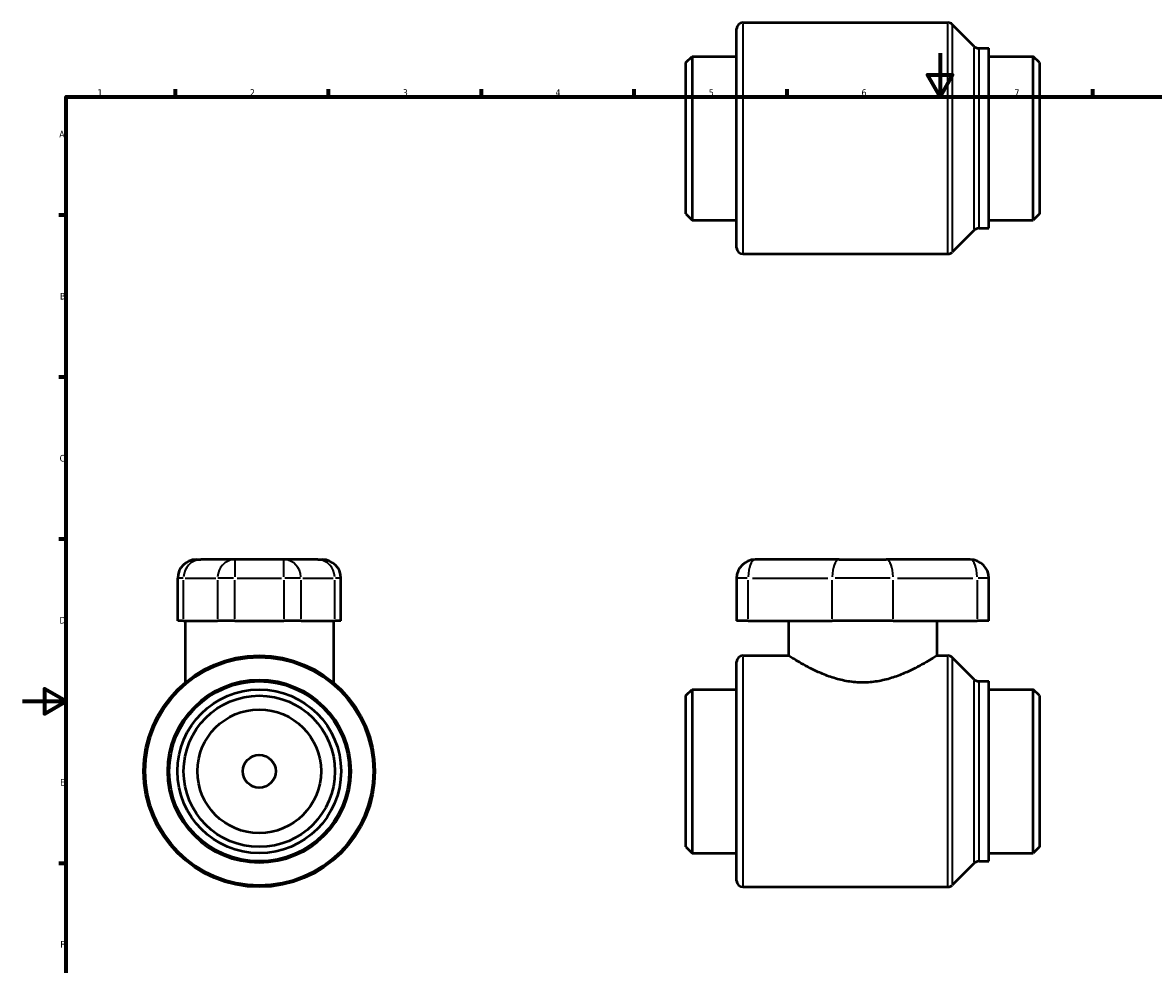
# Model space of a CAD drawing. Header units: millimetres. Extents: x 0 to 899, y -252 to 620.
# Tile 2 of 3: x 0 to 518, y 176 to 608. Entities that reach past the tile are written whole.
import ezdxf

# ---------------------------------------------------------------- set-up
doc = ezdxf.new("R2010")
doc.units = ezdxf.units.MM
for name, color, linetype, lineweight in [('Border (ANSI)', 7, 'Continuous', 70), ('Visible (ANSI)', 7, 'Continuous', 50), ('Visible Narrow (ANSI)', 7, 'Continuous', 35)]:
    doc.layers.add(name, color=color, linetype=linetype, lineweight=lineweight)
doc.styles.add('Note Text (ANSI)', font='tahoma.ttf')

# ---------------------------------------------------------------- blocks, each defined once
blk = doc.blocks.new('Borders Default Border')
at = {"layer": 'Border (ANSI)'}
for p, q in [((70.08, 574), (70.08, 577.45)), ((140.17, 574), (140.17, 577.45)), ((210.25, 574), (210.25, 577.45)), ((280.33, 574), (280.33, 577.45)), ((350.42, 574), (350.42, 577.45)), ((490.58, 574), (490.58, 577.45)), ((20, 519.75), (16.55, 519.75)), ((20, 445.5), (16.55, 445.5)), ((20, 371.25), (16.55, 371.25)), ((20, 222.75), (16.55, 222.75))]:
    blk.add_line(p, q, dxfattribs=at)
at = {"layer": 'Border (ANSI)', "flags": 128}
for points in [[(420.5, 594), (420.5, 574), (414.73, 584), (426.27, 584), (420.5, 574)], [(20, 20), (20, 574), (821, 574), (821, 20), (20, 20)], [(0, 297), (20, 297), (10, 302.77), (10, 291.23), (20, 297)]]:
    blk.add_lwpolyline(points, dxfattribs=at)
at = {"layer": 'Border (ANSI)', "color": 230, "true_color": 0xff0080, "char_height": 3.05, "attachment_point": 7, "style": 'Note Text (ANSI)'}
for s, insert in [('1', (34.35, 574.4)), ('2', (104.2, 574.4)), ('3', (174.26, 574.34)), ('4', (244.23, 574.4)), ('5', (314.48, 574.34)), ('6', (384.49, 574.34)), ('7', (454.6, 574.4)), ('A', (16.78, 555.35)), ('B', (17.15, 481.1)), ('C', (16.95, 406.8)), ('D', (16.96, 332.6)), ('E', (17.21, 258.35)), ('F', (17.29, 184.1))]:
    blk.add_mtext(s, dxfattribs=dict(at, insert=insert))

msp = doc.modelspace()

# ---------------------------------------------------------------- linework, layer by layer
at = {"layer": 'Visible (ANSI)'}
for p, q in [((330.064, 607.982), (424.108, 607.982)), ((436.202, 597.062), (426.111, 607.153)), ((327.231, 504.815), (327.231, 605.15)), ((438.205, 596.232), (442.831, 596.232)), ((442.831, 513.732), (442.831, 596.232)), ((304.031, 589.65), (306.864, 592.482)), ((306.864, 592.482), (327.231, 592.482)), ((306.864, 592.482), (306.864, 517.482)), ((442.831, 592.482), (463.198, 592.482)), ((463.198, 517.482), (463.198, 592.482)), ((466.031, 589.65), (463.198, 592.482)), ((304.031, 520.315), (304.031, 589.65)), ((466.031, 589.65), (466.031, 520.315)), ((304.031, 520.315), (306.864, 517.482)), ((466.031, 520.315), (463.198, 517.482)), ((306.864, 517.482), (327.231, 517.482)), ((438.205, 513.732), (442.831, 513.732)), ((442.831, 517.482), (463.198, 517.482)), ((436.202, 512.903), (426.111, 502.812)), ((330.064, 501.982), (424.108, 501.982)), ((79.564, 361.927), (81.664, 361.927)), ((97.196, 361.927), (81.664, 361.927)), ((119.721, 361.927), (97.196, 361.927)), ((135.253, 361.927), (119.721, 361.927)), ((135.253, 361.927), (137.353, 361.927)), ((374.218, 361.927), (335.73, 361.927)), ((374.218, 361.927), (395.845, 361.927)), ((434.333, 361.927), (395.845, 361.927)), ((71.066, 333.827), (71.066, 353.429)), ((145.852, 333.827), (145.852, 353.429)), ((327.231, 353.429), (327.231, 333.827)), ((442.831, 333.827), (442.831, 353.429)), ((73.783, 333.827), (71.066, 333.827)), ((73.783, 333.827), (89.316, 333.827)), ((74.465, 333.827), (74.465, 305.59)), ((97.196, 333.827), (89.316, 333.827)), ((97.196, 333.827), (119.721, 333.827)), ((127.602, 333.827), (119.721, 333.827)), ((127.602, 333.827), (143.134, 333.827)), ((142.452, 333.827), (142.452, 305.59)), ((145.852, 333.827), (143.134, 333.827)), ((332.549, 333.827), (327.231, 333.827)), ((332.549, 333.827), (371.037, 333.827)), ((351.038, 333.827), (351.038, 317.927)), ((399.025, 333.827), (371.037, 333.827)), ((399.025, 333.827), (437.513, 333.827)), ((419.025, 333.827), (419.025, 317.927)), ((442.831, 333.827), (437.513, 333.827)), ((330.064, 317.927), (351.038, 317.927)), ((419.025, 317.927), (424.108, 317.927)), ((436.202, 307.007), (426.111, 317.098)), ((327.231, 214.76), (327.231, 315.095)), ((438.205, 306.177), (442.831, 306.177)), ((442.831, 223.677), (442.831, 306.177)), ((304.031, 299.595), (306.864, 302.427)), ((306.864, 302.427), (327.231, 302.427)), ((306.864, 302.427), (306.864, 227.427)), ((442.831, 302.427), (463.198, 302.427)), ((463.198, 227.427), (463.198, 302.427)), ((466.031, 299.595), (463.198, 302.427)), ((304.031, 230.26), (304.031, 299.595)), ((466.031, 299.595), (466.031, 230.26)), ((304.031, 230.26), (306.864, 227.427)), ((466.031, 230.26), (463.198, 227.427)), ((306.864, 227.427), (327.231, 227.427)), ((438.205, 223.677), (442.831, 223.677)), ((442.831, 227.427), (463.198, 227.427)), ((436.202, 222.848), (426.111, 212.757)), ((330.064, 211.927), (424.108, 211.927))]:
    msp.add_line(p, q, dxfattribs=at)
for radius in [53, 41.25, 37.5, 34.667, 28.328, 7.524]:
    msp.add_circle((108.459, 264.927), radius, dxfattribs=at)
for centre, radius, start, end in [((330.064, 605.15), 2.833, 90, 180), ((424.108, 605.15), 2.833, 45, 90), ((438.205, 599.065), 2.833, 225, 270), ((438.205, 510.9), 2.833, 90, 135), ((330.064, 504.815), 2.833, 180, 270), ((424.108, 504.815), 2.833, 270, 315), ((79.564, 353.429), 8.498, 90, 180), ((137.353, 353.429), 8.498, 0, 90), ((335.73, 353.429), 8.498, 90, 180), ((434.333, 353.429), 8.498, 0, 90), ((330.064, 315.095), 2.833, 90, 180), ((424.108, 315.095), 2.833, 45, 90), ((438.205, 309.01), 2.833, 225, 270), ((438.205, 220.845), 2.833, 90, 135), ((330.064, 214.76), 2.833, 180, 270), ((424.108, 214.76), 2.833, 270, 315)]:
    msp.add_arc(centre, radius, start, end, dxfattribs=at)
msp.add_open_spline([(419.025, 317.927), (419.025, 317.927), (418.807, 317.787), (417.913, 317.22), (417.238, 316.795), (415.48, 315.722), (414.397, 315.075), (411.924, 313.668), (410.535, 312.909), (407.588, 311.41), (405.919, 310.611), (402.277, 309.065), (400.303, 308.318), (396.15, 307.036), (393.967, 306.502), (389.52, 305.778), (387.256, 305.59), (382.807, 305.59), (380.542, 305.778), (376.095, 306.502), (373.912, 307.036), (369.759, 308.318), (367.786, 309.065), (364.143, 310.611), (362.474, 311.41), (359.528, 312.909), (358.138, 313.668), (355.665, 315.075), (354.582, 315.722), (352.825, 316.795), (352.149, 317.22), (351.255, 317.787), (351.038, 317.927), (351.038, 317.927)], degree=3, knots=[5.3142494, 5.3142494, 5.3142494, 5.3142494, 5.9755248, 5.9755248, 6.6368001, 6.6368001, 7.2980754, 7.2980754, 7.9593508, 7.9593508, 8.6266378, 8.6266378, 9.2939248, 9.2939248, 9.9612118, 9.9612118, 10.6284988, 10.6284988, 11.2957858, 11.2957858, 11.9630728, 11.9630728, 12.6303599, 12.6303599, 13.2976469, 13.2976469, 13.9589222, 13.9589222, 14.6201975, 14.6201975, 15.2814729, 15.2814729, 15.9427482, 15.9427482, 15.9427482, 15.9427482], dxfattribs=at)
at = {"layer": 'Visible Narrow (ANSI)'}
for p, q in [((330.064, 607.33), (330.064, 502.635)), ((424.108, 502.635), (424.108, 607.33)), ((426.111, 606.51), (426.111, 503.454)), ((436.202, 513.421), (436.202, 596.544)), ((438.205, 595.724), (438.205, 514.24)), ((97.196, 361.901), (97.196, 354.096)), ((119.721, 354.096), (119.721, 361.901)), ((73.521, 353.429), (71.072, 353.429)), ((73.783, 334.807), (73.783, 352.449)), ((74.56, 353.429), (88.539, 353.429)), ((89.316, 352.449), (89.316, 334.807)), ((96.692, 353.429), (89.518, 353.429)), ((97.196, 334.807), (97.196, 352.449)), ((98.323, 353.429), (118.594, 353.429)), ((119.721, 352.449), (119.721, 334.807)), ((127.399, 353.429), (120.225, 353.429)), ((127.602, 334.807), (127.602, 352.449)), ((128.378, 353.429), (142.358, 353.429)), ((143.134, 334.807), (143.134, 352.449)), ((145.845, 353.429), (143.396, 353.429)), ((332.087, 353.429), (327.246, 353.429)), ((332.549, 334.807), (332.549, 352.449)), ((334.474, 353.429), (369.113, 353.429)), ((371.037, 334.807), (371.037, 352.449)), ((397.685, 353.429), (372.377, 353.429)), ((399.025, 334.807), (399.025, 352.449)), ((400.95, 353.429), (435.589, 353.429)), ((437.513, 352.449), (437.513, 334.807)), ((442.816, 353.429), (437.975, 353.429)), ((330.064, 317.275), (330.064, 212.58)), ((424.108, 212.58), (424.108, 317.275)), ((426.111, 316.455), (426.111, 213.399)), ((436.202, 223.366), (436.202, 306.489)), ((438.205, 305.67), (438.205, 224.185))]:
    msp.add_line(p, q, dxfattribs=at)
for radius in [52.17, 42.08]:
    msp.add_circle((108.459, 264.927), radius, dxfattribs=at)
for centre, ratio, start_param, end_param in [((81.664, 353.429), 0.9273302, 0.0785398, 1.4922565), ((97.196, 353.429), 0.9273302, 0.0785398, 1.4922565), ((119.721, 353.429), 0.9273302, 4.7909288, 6.2046455), ((135.253, 353.429), 0.9273302, 4.7909288, 6.2046455), ((335.73, 353.429), 0.3742442, 0.0785398, 1.4922565), ((374.218, 353.429), 0.3742442, 0.0785398, 1.4922565), ((395.845, 353.429), 0.3742442, 4.7909288, 6.2046455), ((434.333, 353.429), 0.3742442, 4.7909288, 6.2046455)]:
    msp.add_ellipse(centre, major_axis=(0, 8.498), ratio=ratio, start_param=start_param, end_param=end_param, dxfattribs=at)

# ---------------------------------------------------------------- block references
msp.add_blockref('Borders Default Border', (0, 0))

doc.saveas('drawing.dxf')
